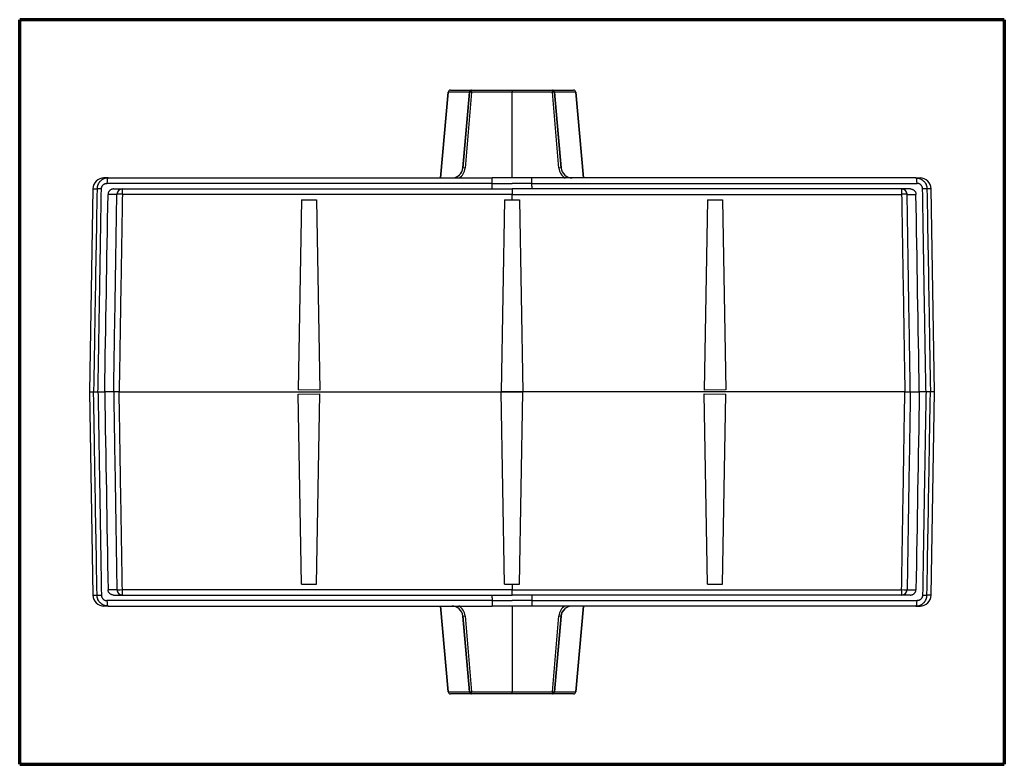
# Model space of a CAD drawing. Header units: millimetres. Extents: x 32 to 399, y 27 to 270.
# Tile 2 of 10: x 117 to 207, y 27 to 95. Entities that reach past the tile are written whole.
import ezdxf

# ---------------------------------------------------------------- set-up
doc = ezdxf.new("R2010")
doc.units = ezdxf.units.MM
doc.layers.add('1', color=7, linetype='Continuous', true_color=0xffffff)

msp = doc.modelspace()

# ---------------------------------------------------------------- linework, layer by layer
at = {"layer": '1', "color": 8, "linetype": 'Continuous', "lineweight": 70}
for p, q in [((117.011, 27.248), (117.011, 95.086)), ((206.739, 95.086), (117.011, 95.086)), ((206.739, 95.086), (206.739, 27.248)), ((117.011, 27.248), (206.739, 27.248))]:
    msp.add_line(p, q, dxfattribs=at)
at = {"layer": '1', "color": 18, "linetype": 'Continuous', "lineweight": 25}
for p, q in [((156.057, 88.484), (155.373, 80.667)), ((155.374, 80.667), (156.058, 88.484)), ((156.058, 88.484), (156.057, 88.484)), ((156.257, 88.667), (156.257, 88.667)), ((156.257, 88.667), (158.198, 88.667)), ((157.999, 88.484), (157.392, 81.55)), ((157.396, 81.579), (158, 88.484)), ((158.199, 88.469), (157.595, 81.565)), ((158, 88.484), (157.999, 88.484)), ((158.198, 88.667), (158.199, 88.667)), ((158.199, 88.667), (161.875, 88.667)), ((161.875, 88.469), (158.199, 88.469)), ((161.875, 88.667), (165.551, 88.667)), ((165.551, 88.469), (161.875, 88.469)), ((161.875, 80.666), (161.875, 88.469)), ((165.551, 88.667), (165.553, 88.667)), ((166.155, 81.565), (165.551, 88.469)), ((165.553, 88.667), (167.493, 88.667)), ((165.752, 88.484), (165.75, 88.484)), ((165.75, 88.484), (166.355, 81.579)), ((166.356, 81.574), (165.752, 88.484)), ((167.493, 88.667), (167.493, 88.667)), ((167.693, 88.484), (167.692, 88.484)), ((168.376, 80.667), (167.692, 88.484)), ((167.693, 88.484), (168.377, 80.667)), ((157.395, 81.579), (157.396, 81.579)), ((166.355, 81.579), (166.355, 81.579)), ((125.063, 80.667), (124.691, 80.667)), ((163.675, 80.667), (160.075, 80.667)), ((160.075, 80.171), (160.075, 80.667)), ((163.675, 80.171), (163.675, 80.667)), ((198.687, 80.667), (199.059, 80.667)), ((123.691, 79.684), (123.368, 61.167)), ((123.691, 79.684), (124.059, 79.684)), ((125.867, 79.175), (125.062, 79.175)), ((125.566, 79.667), (126.366, 79.667)), ((126.366, 79.667), (161.875, 79.667)), ((161.875, 79.175), (126.366, 79.175)), ((197.384, 79.667), (161.875, 79.667)), ((161.875, 79.667), (161.875, 79.175)), ((161.875, 79.175), (197.384, 79.175)), ((161.875, 78.684), (161.875, 79.175)), ((198.184, 79.667), (197.384, 79.667)), ((197.883, 79.175), (198.688, 79.175)), ((200.059, 79.684), (199.691, 79.684)), ((200.382, 61.167), (200.059, 79.684)), ((142.7, 78.684), (142.398, 61.362)), ((142.7, 78.684), (144.05, 78.684)), ((144.05, 78.684), (144.352, 61.343)), ((161.2, 78.684), (160.895, 61.177)), ((161.2, 78.684), (162.55, 78.684)), ((162.55, 78.684), (162.855, 61.177)), ((179.7, 78.684), (179.398, 61.343)), ((179.7, 78.684), (181.05, 78.684)), ((181.05, 78.684), (181.352, 61.362)), ((123.368, 61.167), (123.691, 42.649)), ((123.368, 61.167), (123.747, 61.167)), ((125.576, 61.167), (124.757, 61.167)), ((126.075, 61.167), (161.875, 61.167)), ((144.352, 61.343), (142.398, 61.362)), ((161.875, 61.167), (160.895, 61.177)), ((160.895, 61.157), (161.875, 61.167)), ((161.2, 43.649), (160.895, 61.157)), ((162.855, 61.177), (161.888, 61.167)), ((197.675, 61.167), (161.888, 61.167)), ((161.888, 61.167), (162.855, 61.157)), ((162.55, 43.649), (162.855, 61.157)), ((181.352, 61.362), (179.398, 61.343)), ((198.174, 61.167), (198.993, 61.167)), ((200.382, 61.167), (200.003, 61.167)), ((200.059, 42.649), (200.382, 61.167)), ((142.398, 60.971), (144.352, 60.991)), ((142.7, 43.649), (142.398, 60.971)), ((144.05, 43.649), (144.352, 60.991)), ((179.7, 43.649), (179.398, 60.991)), ((179.398, 60.991), (181.352, 60.971)), ((181.05, 43.649), (181.352, 60.971)), ((125.867, 43.158), (125.062, 43.158)), ((161.875, 43.158), (126.366, 43.158)), ((142.7, 43.649), (144.05, 43.649)), ((161.2, 43.649), (162.55, 43.649)), ((161.875, 43.649), (161.875, 43.158)), ((161.875, 42.667), (161.875, 43.158)), ((161.875, 43.158), (197.384, 43.158)), ((179.7, 43.649), (181.05, 43.649)), ((197.883, 43.158), (198.688, 43.158)), ((123.691, 42.649), (124.059, 42.649)), ((125.566, 42.667), (126.366, 42.667)), ((126.366, 42.667), (161.875, 42.667)), ((197.384, 42.667), (161.875, 42.667)), ((198.184, 42.667), (197.384, 42.667)), ((200.059, 42.649), (199.691, 42.649)), ((125.063, 41.667), (124.691, 41.667)), ((156.057, 33.849), (155.373, 41.667)), ((155.374, 41.667), (156.058, 33.849)), ((160.075, 42.162), (160.075, 41.667)), ((163.675, 41.667), (160.075, 41.667)), ((161.875, 41.667), (161.875, 33.864)), ((163.675, 42.162), (163.675, 41.667)), ((168.376, 41.667), (167.692, 33.849)), ((167.693, 33.849), (168.377, 41.667)), ((198.687, 41.667), (199.059, 41.667)), ((157.394, 40.76), (157.998, 33.849)), ((157.395, 40.754), (157.395, 40.754)), ((158, 33.849), (157.395, 40.754)), ((157.595, 40.768), (158.199, 33.864)), ((165.551, 33.864), (166.155, 40.768)), ((166.354, 40.754), (165.75, 33.849)), ((165.751, 33.849), (166.357, 40.776)), ((166.355, 40.754), (166.354, 40.754)), ((156.057, 33.849), (156.058, 33.849)), ((156.257, 33.667), (156.257, 33.667)), ((158.197, 33.667), (156.257, 33.667)), ((157.998, 33.849), (158, 33.849)), ((158.199, 33.667), (158.197, 33.667)), ((158.199, 33.864), (161.875, 33.864)), ((161.875, 33.667), (158.199, 33.667)), ((161.875, 33.864), (165.551, 33.864)), ((165.551, 33.667), (161.875, 33.667)), ((165.552, 33.667), (165.551, 33.667)), ((167.493, 33.667), (165.552, 33.667)), ((165.75, 33.849), (165.751, 33.849)), ((167.493, 33.667), (167.493, 33.667)), ((167.692, 33.849), (167.693, 33.849))]:
    msp.add_line(p, q, dxfattribs=at)
for centre, start, end in [((124.691, 79.667), 90, 179), ((199.059, 79.667), 1, 90), ((124.691, 42.667), 181, 270), ((199.059, 42.667), 270, 359)]:
    msp.add_arc(centre, 1, start, end, dxfattribs=at)
for centre, major_axis, ratio, start_param, end_param in [((156.257, 88.467), (0, -0.2), 1, 3.141593, 4.625123), ((156.257, 88.467), (0, -0.2), 1, 3.141593, 4.625123), ((158.064, 88.467), (2.006, -0.017), 0.008631, 1.6033, 3.140738), ((158.199, 88.467), (0, -0.2), 1, 3.141593, 4.625123), ((158.199, 88.467), (0.199, -0.017), 0.013924, 1.571838, 3.141418), ((158.199, 88.467), (0, 0.2), 0.000175, 4.726352, 6.283185), ((165.551, 88.467), (0, -0.2), 1, 1.658063, 3.141593), ((165.551, 88.467), (0, -0.2), 0.000175, 3.141593, 4.698426), ((165.551, 88.467), (0.199, 0.017), 0.013924, 0.000175, 1.569754), ((165.686, 88.467), (-2.006, -0.017), 0.008631, 3.142448, 4.679604), ((167.493, 88.467), (0, -0.2), 1, 1.658063, 3.141593), ((167.493, 88.467), (0, -0.2), 1, 1.658063, 3.141593), ((156.399, 81.667), (0, 1), 1, 3.141593, 4.359942), ((156.4, 81.667), (0.705, -0.709), 0.999997, 5.500404, 6.983933), ((156.4, 81.669), (0.846, -0.851), 0.999998, 6.069049, 6.984457), ((156.399, 81.667), (0, 1), 1, 4.359942, 4.625123), ((157.595, 81.562), (-0.199, 0.017), 0.013924, 4.713431, 6.283011), ((166.155, 81.562), (-0.199, -0.017), 0.013924, 3.141767, 4.711347), ((167.351, 81.669), (-0.846, -0.851), 0.999998, 5.581914, 6.506895), ((167.352, 81.667), (0, -1), 1, 4.799655, 6.283185), ((167.351, 81.667), (-0.705, -0.709), 0.999997, 5.582437, 7.065967), ((125.063, 80.167), (0, 0.5), 0.194651, 0, 1.553343), ((198.687, 80.167), (0, 0.5), 0.194651, 4.729842, 6.283185), ((124.559, 79.675), (-0.5, 0.008), 0.014407, 4.911381, 6.240737), ((126.366, 79.167), (0, -0.5), 0.997154, 3.141593, 4.694936), ((126.366, 79.167), (0.5, -0.008), 0.017453, 1.570903, 3.066136), ((126.366, 79.167), (0, -0.5), 0.000175, 1.58825, 3.141593), ((197.384, 79.167), (0, -0.5), 0.997154, 1.58825, 3.141593), ((197.384, 79.167), (0, -0.5), 0.000175, 3.141593, 4.694936), ((197.384, 79.167), (-0.5, -0.008), 0.017453, 3.21705, 4.712282), ((199.191, 79.675), (0.5, 0.008), 0.014407, 0.042449, 1.371804), ((126.366, 43.167), (0, 0.5), 0.997154, 1.58825, 3.141593), ((126.366, 43.167), (0.5, 0.008), 0.017453, 3.21705, 4.712282), ((126.366, 43.167), (0, 0.5), 0.000175, 3.141593, 4.694936), ((197.384, 43.167), (0, 0.5), 0.000175, 1.58825, 3.141593), ((197.384, 43.167), (0, 0.5), 0.997154, 3.141593, 4.694936), ((197.384, 43.167), (-0.5, 0.008), 0.017453, 1.570903, 3.066136), ((124.559, 42.658), (-0.5, -0.008), 0.014407, 0.042449, 1.371804), ((199.191, 42.658), (0.5, -0.008), 0.014407, 4.911381, 6.240737), ((125.063, 42.167), (0, -0.5), 0.194651, 4.729842, 6.283185), ((156.398, 40.667), (0, 1), 1, 4.799655, 6.283185), ((156.399, 40.667), (-0.705, -0.709), 0.999997, 2.440844, 3.924374), ((156.399, 40.664), (-0.846, -0.851), 0.999998, 2.440321, 3.365302), ((167.35, 40.664), (0.846, -0.851), 0.999998, 2.927457, 3.842864), ((167.35, 40.667), (0.705, -0.709), 0.999997, 2.358811, 3.842341), ((167.351, 40.667), (0, 1), 1, 0, 1.48353), ((198.687, 42.167), (0, -0.5), 0.194651, 0, 1.553343), ((157.595, 40.771), (-0.199, -0.017), 0.013924, 0.000175, 1.569754), ((166.155, 40.771), (0.199, -0.017), 0.013924, 4.713431, 6.283011), ((156.257, 33.867), (0, -0.2), 1, 4.799655, 6.283185), ((156.257, 33.867), (0, -0.2), 1, 4.799655, 6.283185), ((158.064, 33.867), (-2.006, -0.017), 0.008631, 0.000855, 1.538009), ((158.199, 33.867), (-0.199, -0.017), 0.013924, 0.000175, 1.569754), ((158.199, 33.867), (0, -0.2), 1, 4.799655, 6.283185), ((158.199, 33.867), (0, 0.2), 0.000175, 3.141593, 4.698426), ((165.551, 33.867), (0, -0.2), 0.000175, 4.726352, 6.283185), ((165.551, 33.867), (0.199, -0.017), 0.013924, 4.713431, 6.283011), ((165.551, 33.867), (0, 0.2), 1, 3.141593, 4.625123), ((165.686, 33.867), (2.006, -0.017), 0.008631, 4.74489, 6.28233), ((167.493, 33.867), (0, 0.2), 1, 3.141593, 4.625123), ((167.493, 33.867), (0, 0.2), 1, 3.141593, 4.625123)]:
    msp.add_ellipse(centre, major_axis=major_axis, ratio=ratio, start_param=start_param, end_param=end_param, dxfattribs=at)
for points, knots in [([(157.999, 88.484), (158, 88.5), (158.003, 88.514), (158.01, 88.535), (158.013, 88.542), (158.019, 88.555), (158.022, 88.562), (158.032, 88.579), (158.04, 88.59), (158.057, 88.609), (158.066, 88.618), (158.08, 88.629), (158.085, 88.632), (158.095, 88.638), (158.1, 88.641), (158.115, 88.649), (158.125, 88.653), (158.146, 88.66), (158.156, 88.663), (158.172, 88.665), (158.177, 88.666), (158.188, 88.666), (158.193, 88.667), (158.198, 88.667)], [0, 0, 0, 0, 0.125, 0.125, 0.1875, 0.1875, 0.25, 0.25, 0.375, 0.375, 0.5, 0.5, 0.5625, 0.5625, 0.625, 0.625, 0.75, 0.75, 0.875, 0.875, 0.9375, 0.9375, 1, 1, 1, 1]), ([(161.875, 88.667), (161.875, 88.667), (161.875, 88.665), (161.875, 88.66), (161.875, 88.652), (161.875, 88.64), (161.875, 88.626), (161.875, 88.618), (161.875, 88.606), (161.875, 88.603), (161.875, 88.599), (161.875, 88.598), (161.875, 88.596), (161.875, 88.589), (161.875, 88.583), (161.875, 88.567), (161.875, 88.556), (161.875, 88.538), (161.875, 88.532), (161.875, 88.52), (161.875, 88.514), (161.875, 88.495), (161.875, 88.482), (161.875, 88.469)], [0, 0, 0, 0, 0.125, 0.125, 0.25, 0.375, 0.375, 0.5, 0.5, 0.53125, 0.53125, 0.546875, 0.546875, 0.5625, 0.625, 0.625, 0.75, 0.75, 0.8125, 0.8125, 0.875, 0.875, 1, 1, 1, 1]), ([(165.752, 88.484), (165.75, 88.5), (165.747, 88.514), (165.74, 88.535), (165.738, 88.542), (165.732, 88.555), (165.729, 88.562), (165.718, 88.579), (165.71, 88.59), (165.693, 88.609), (165.684, 88.618), (165.67, 88.629), (165.665, 88.632), (165.655, 88.638), (165.65, 88.641), (165.636, 88.649), (165.625, 88.653), (165.605, 88.66), (165.594, 88.663), (165.579, 88.665), (165.573, 88.666), (165.563, 88.666), (165.558, 88.667), (165.553, 88.667)], [0, 0, 0, 0, 0.125, 0.125, 0.1875, 0.1875, 0.25, 0.25, 0.375, 0.375, 0.5, 0.5, 0.5625, 0.5625, 0.625, 0.625, 0.75, 0.75, 0.875, 0.875, 0.9375, 0.9375, 1, 1, 1, 1]), ([(157.391, 81.535), (157.391, 81.539), (157.392, 81.55), (157.393, 81.559), (157.395, 81.574), (157.395, 81.579), (157.395, 81.579)], [0, 0, 0, 0, 0.109657, 0.406438, 0.406438, 1, 1, 1, 1]), ([(125.063, 80.667), (124.998, 80.667), (124.933, 80.66), (124.837, 80.642), (124.806, 80.634), (124.744, 80.615), (124.683, 80.594), (124.624, 80.567), (124.581, 80.544), (124.567, 80.536), (124.539, 80.52), (124.525, 80.511), (124.457, 80.467), (124.407, 80.426), (124.337, 80.358), (124.315, 80.335), (124.284, 80.297), (124.273, 80.285), (124.254, 80.259), (124.244, 80.245), (124.198, 80.179), (124.167, 80.122), (124.135, 80.048), (124.129, 80.033), (124.117, 80.002), (124.112, 79.986), (124.097, 79.94), (124.088, 79.909), (124.068, 79.814), (124.06, 79.75), (124.059, 79.684)], [0, 0, 0, 0, 0.125, 0.125, 0.1875, 0.1875, 0.25, 0.3125, 0.3125, 0.34375, 0.34375, 0.375, 0.375, 0.5, 0.5, 0.5625, 0.5625, 0.59375, 0.59375, 0.625, 0.625, 0.75, 0.75, 0.78125, 0.78125, 0.8125, 0.8125, 0.875, 0.875, 1, 1, 1, 1]), ([(124.46, 79.684), (124.461, 79.717), (124.464, 79.75), (124.475, 79.798), (124.479, 79.813), (124.489, 79.845), (124.495, 79.86), (124.515, 79.905), (124.531, 79.934), (124.559, 79.974), (124.57, 79.987), (124.591, 80.012), (124.602, 80.023), (124.637, 80.057), (124.663, 80.077), (124.704, 80.104), (124.718, 80.112), (124.747, 80.126), (124.776, 80.14), (124.807, 80.15), (124.838, 80.159), (124.853, 80.163), (124.901, 80.172), (124.933, 80.175), (124.966, 80.175)], [0, 0, 0, 0, 0.125, 0.125, 0.1875, 0.1875, 0.25, 0.25, 0.375, 0.375, 0.4375, 0.4375, 0.5, 0.5, 0.625, 0.625, 0.6875, 0.6875, 0.75, 0.8125, 0.8125, 0.875, 0.875, 1, 1, 1, 1]), ([(160.075, 80.175), (157.129, 80.175), (151.244, 80.175), (145.373, 80.175), (141.708, 80.175), (140.976, 80.175), (139.512, 80.175), (138.78, 80.175), (136.587, 80.175), (133.669, 80.175), (130.761, 80.175), (128.585, 80.175), (127.86, 80.175), (126.412, 80.175), (125.688, 80.175), (124.966, 80.175)], [0, 0, 0, 0, 0.25, 0.5, 0.5, 0.5625, 0.5625, 0.625, 0.625, 0.75, 0.875, 0.875, 0.9375, 0.9375, 1, 1, 1, 1]), ([(125.063, 80.667), (125.784, 80.667), (126.505, 80.667), (127.949, 80.667), (128.672, 80.667), (130.843, 80.667), (133.743, 80.667), (136.652, 80.667), (138.838, 80.667), (139.931, 80.667), (141.027, 80.667), (141.757, 80.667), (142.123, 80.667), (145.412, 80.667), (151.267, 80.667), (157.137, 80.667), (160.075, 80.667)], [0, 0, 0, 0, 0.0625, 0.0625, 0.125, 0.125, 0.25, 0.375, 0.375, 0.4375, 0.46875, 0.46875, 0.5, 0.5, 0.75, 1, 1, 1, 1]), ([(198.687, 80.667), (197.966, 80.667), (197.245, 80.667), (195.801, 80.667), (195.078, 80.667), (192.907, 80.667), (190.007, 80.667), (187.098, 80.667), (184.912, 80.667), (183.819, 80.667), (182.723, 80.667), (181.993, 80.667), (181.627, 80.667), (178.338, 80.667), (172.483, 80.667), (166.613, 80.667), (163.675, 80.667)], [0, 0, 0, 0, 0.0625, 0.0625, 0.125, 0.125, 0.25, 0.375, 0.375, 0.4375, 0.46875, 0.46875, 0.5, 0.5, 0.75, 1, 1, 1, 1]), ([(163.675, 80.175), (166.621, 80.175), (172.506, 80.175), (178.377, 80.175), (182.042, 80.175), (182.774, 80.175), (184.238, 80.175), (184.97, 80.175), (187.163, 80.175), (190.081, 80.175), (192.989, 80.175), (195.165, 80.175), (195.89, 80.175), (197.338, 80.175), (198.062, 80.175), (198.784, 80.175)], [0, 0, 0, 0, 0.25, 0.5, 0.5, 0.5625, 0.5625, 0.625, 0.625, 0.75, 0.875, 0.875, 0.9375, 0.9375, 1, 1, 1, 1]), ([(198.687, 80.667), (198.752, 80.667), (198.817, 80.66), (198.913, 80.642), (198.944, 80.634), (199.006, 80.615), (199.067, 80.594), (199.126, 80.567), (199.169, 80.544), (199.183, 80.536), (199.211, 80.52), (199.225, 80.511), (199.293, 80.467), (199.343, 80.426), (199.413, 80.358), (199.435, 80.335), (199.466, 80.297), (199.477, 80.285), (199.496, 80.259), (199.506, 80.245), (199.552, 80.179), (199.583, 80.122), (199.615, 80.048), (199.621, 80.033), (199.633, 80.002), (199.638, 79.986), (199.653, 79.94), (199.662, 79.909), (199.682, 79.814), (199.69, 79.75), (199.691, 79.684)], [0, 0, 0, 0, 0.125, 0.125, 0.1875, 0.1875, 0.25, 0.3125, 0.3125, 0.34375, 0.34375, 0.375, 0.375, 0.5, 0.5, 0.5625, 0.5625, 0.59375, 0.59375, 0.625, 0.625, 0.75, 0.75, 0.78125, 0.78125, 0.8125, 0.8125, 0.875, 0.875, 1, 1, 1, 1]), ([(199.29, 79.684), (199.289, 79.717), (199.286, 79.75), (199.275, 79.798), (199.271, 79.813), (199.261, 79.845), (199.255, 79.86), (199.235, 79.905), (199.219, 79.934), (199.191, 79.974), (199.18, 79.987), (199.159, 80.012), (199.148, 80.023), (199.113, 80.057), (199.087, 80.077), (199.046, 80.104), (199.032, 80.112), (199.003, 80.126), (198.974, 80.14), (198.943, 80.15), (198.912, 80.159), (198.897, 80.163), (198.849, 80.172), (198.817, 80.175), (198.784, 80.175)], [0, 0, 0, 0, 0.125, 0.125, 0.1875, 0.1875, 0.25, 0.25, 0.375, 0.375, 0.4375, 0.4375, 0.5, 0.5, 0.625, 0.625, 0.6875, 0.6875, 0.75, 0.8125, 0.8125, 0.875, 0.875, 1, 1, 1, 1]), ([(124.059, 79.684), (123.992, 75.718), (123.926, 71.752), (123.836, 66.412), (123.812, 65.04), (123.775, 62.833), (123.761, 62), (123.747, 61.167)], [0, 0, 0, 0, 0.642578, 0.642578, 0.864992, 0.864992, 1, 1, 1, 1]), ([(124.147, 61.167), (124.161, 62), (124.175, 62.833), (124.223, 65.655), (124.257, 67.644), (124.347, 72.983), (124.403, 76.334), (124.46, 79.684)], [0, 0, 0, 0, 0.135008, 0.135008, 0.45719, 0.45719, 1, 1, 1, 1]), ([(125.566, 79.667), (125.533, 79.667), (125.501, 79.664), (125.454, 79.655), (125.439, 79.651), (125.408, 79.642), (125.392, 79.636), (125.347, 79.618), (125.319, 79.604), (125.278, 79.577), (125.265, 79.568), (125.239, 79.548), (125.227, 79.537), (125.192, 79.503), (125.171, 79.479), (125.147, 79.445), (125.143, 79.438), (125.134, 79.425), (125.13, 79.417), (125.118, 79.396), (125.11, 79.381), (125.091, 79.337), (125.081, 79.306), (125.07, 79.257), (125.067, 79.241), (125.064, 79.208), (125.062, 79.192), (125.062, 79.175)], [0, 0, 0, 0, 0.125, 0.125, 0.1875, 0.1875, 0.25, 0.25, 0.375, 0.375, 0.4375, 0.4375, 0.5, 0.5, 0.625, 0.625, 0.65625, 0.65625, 0.6875, 0.6875, 0.75, 0.75, 0.875, 0.875, 0.9375, 0.9375, 1, 1, 1, 1]), ([(125.576, 61.167), (125.581, 61.5), (125.587, 61.833), (125.6, 62.666), (125.608, 63.167), (125.622, 64), (125.627, 64.333), (125.654, 65.999), (125.676, 67.332), (125.754, 72.169), (125.811, 75.672), (125.867, 79.175)], [0, 0, 0, 0, 0.055513, 0.055513, 0.138822, 0.138822, 0.194334, 0.194334, 0.416386, 0.416386, 1, 1, 1, 1]), ([(126.366, 79.175), (126.325, 76.67), (126.285, 74.165), (126.201, 68.995), (126.158, 66.331), (126.102, 62.833), (126.088, 62), (126.075, 61.167)], [0, 0, 0, 0, 0.417365, 0.417365, 0.861178, 0.861178, 1, 1, 1, 1]), ([(197.384, 79.175), (197.425, 76.67), (197.465, 74.165), (197.549, 68.995), (197.592, 66.331), (197.648, 62.833), (197.662, 62), (197.675, 61.167)], [0, 0, 0, 0, 0.417365, 0.417365, 0.861178, 0.861178, 1, 1, 1, 1]), ([(198.174, 61.167), (198.169, 61.5), (198.163, 61.833), (198.15, 62.666), (198.142, 63.167), (198.128, 64), (198.123, 64.333), (198.096, 65.999), (198.074, 67.332), (197.996, 72.169), (197.939, 75.672), (197.883, 79.175)], [0, 0, 0, 0, 0.055513, 0.055513, 0.138822, 0.138822, 0.194334, 0.194334, 0.416386, 0.416386, 1, 1, 1, 1]), ([(198.184, 79.667), (198.217, 79.667), (198.249, 79.664), (198.296, 79.655), (198.311, 79.651), (198.342, 79.642), (198.358, 79.636), (198.403, 79.618), (198.431, 79.604), (198.472, 79.577), (198.485, 79.568), (198.511, 79.548), (198.523, 79.537), (198.558, 79.503), (198.579, 79.479), (198.603, 79.445), (198.607, 79.438), (198.616, 79.425), (198.62, 79.417), (198.632, 79.396), (198.64, 79.381), (198.659, 79.337), (198.669, 79.306), (198.68, 79.257), (198.683, 79.241), (198.686, 79.208), (198.688, 79.192), (198.688, 79.175)], [0, 0, 0, 0, 0.125, 0.125, 0.1875, 0.1875, 0.25, 0.25, 0.375, 0.375, 0.4375, 0.4375, 0.5, 0.5, 0.625, 0.625, 0.65625, 0.65625, 0.6875, 0.6875, 0.75, 0.75, 0.875, 0.875, 0.9375, 0.9375, 1, 1, 1, 1]), ([(199.603, 61.167), (199.589, 62), (199.575, 62.833), (199.527, 65.655), (199.493, 67.644), (199.403, 72.983), (199.347, 76.334), (199.29, 79.684)], [0, 0, 0, 0, 0.135008, 0.135008, 0.45719, 0.45719, 1, 1, 1, 1]), ([(199.691, 79.684), (199.758, 75.718), (199.824, 71.752), (199.914, 66.412), (199.938, 65.04), (199.975, 62.833), (199.989, 62), (200.003, 61.167)], [0, 0, 0, 0, 0.642578, 0.642578, 0.864992, 0.864992, 1, 1, 1, 1]), ([(124.059, 42.649), (123.992, 46.616), (123.926, 50.582), (123.836, 55.921), (123.812, 57.294), (123.775, 59.5), (123.761, 60.333), (123.747, 61.167)], [0, 0, 0, 0, 0.642578, 0.642578, 0.864992, 0.864992, 1, 1, 1, 1]), ([(123.747, 61.167), (123.748, 61.167), (123.755, 61.167), (123.771, 61.167), (123.792, 61.167), (123.804, 61.167), (123.832, 61.167), (123.848, 61.167), (123.875, 61.167), (123.885, 61.167), (123.905, 61.167), (123.915, 61.167), (123.946, 61.167), (123.969, 61.167), (124.005, 61.167), (124.017, 61.167), (124.042, 61.167), (124.055, 61.167), (124.093, 61.167), (124.12, 61.167), (124.147, 61.167)], [0, 0, 0, 0, 0.125, 0.25, 0.25, 0.375, 0.375, 0.5, 0.5, 0.5625, 0.5625, 0.625, 0.625, 0.75, 0.75, 0.8125, 0.8125, 0.875, 0.875, 1, 1, 1, 1]), ([(124.147, 61.167), (124.161, 60.333), (124.175, 59.5), (124.223, 56.678), (124.257, 54.689), (124.347, 49.35), (124.403, 46), (124.46, 42.649)], [0, 0, 0, 0, 0.135008, 0.135008, 0.45719, 0.45719, 1, 1, 1, 1]), ([(125.576, 61.167), (125.581, 60.833), (125.587, 60.5), (125.6, 59.667), (125.608, 59.167), (125.622, 58.333), (125.627, 58), (125.654, 56.334), (125.676, 55.001), (125.754, 50.165), (125.811, 46.661), (125.867, 43.158)], [0, 0, 0, 0, 0.055513, 0.055513, 0.138822, 0.138822, 0.194334, 0.194334, 0.416386, 0.416386, 1, 1, 1, 1]), ([(126.075, 61.167), (126.043, 61.167), (126.012, 61.167), (125.967, 61.167), (125.951, 61.167), (125.922, 61.167), (125.907, 61.167), (125.863, 61.167), (125.835, 61.167), (125.796, 61.167), (125.783, 61.167), (125.758, 61.167), (125.746, 61.167), (125.712, 61.167), (125.691, 61.167), (125.664, 61.167), (125.655, 61.167), (125.639, 61.167), (125.631, 61.167), (125.611, 61.167), (125.6, 61.167), (125.588, 61.167), (125.584, 61.167), (125.579, 61.167), (125.577, 61.167), (125.576, 61.167)], [0, 0, 0, 0, 0.125, 0.125, 0.1875, 0.1875, 0.25, 0.25, 0.375, 0.375, 0.4375, 0.4375, 0.5, 0.5, 0.625, 0.625, 0.6875, 0.6875, 0.75, 0.75, 0.875, 0.875, 0.9375, 0.9375, 1, 1, 1, 1]), ([(126.366, 43.158), (126.325, 45.663), (126.285, 48.169), (126.201, 53.338), (126.158, 56.002), (126.102, 59.5), (126.088, 60.333), (126.075, 61.167)], [0, 0, 0, 0, 0.417365, 0.417365, 0.861178, 0.861178, 1, 1, 1, 1]), ([(197.384, 43.158), (197.425, 45.663), (197.465, 48.169), (197.549, 53.338), (197.592, 56.002), (197.648, 59.5), (197.662, 60.333), (197.675, 61.167)], [0, 0, 0, 0, 0.417365, 0.417365, 0.861178, 0.861178, 1, 1, 1, 1]), ([(197.675, 61.167), (197.707, 61.167), (197.738, 61.167), (197.783, 61.167), (197.799, 61.167), (197.828, 61.167), (197.843, 61.167), (197.887, 61.167), (197.915, 61.167), (197.954, 61.167), (197.967, 61.167), (197.992, 61.167), (198.004, 61.167), (198.038, 61.167), (198.059, 61.167), (198.086, 61.167), (198.095, 61.167), (198.111, 61.167), (198.119, 61.167), (198.139, 61.167), (198.15, 61.167), (198.162, 61.167), (198.166, 61.167), (198.171, 61.167), (198.173, 61.167), (198.174, 61.167)], [0, 0, 0, 0, 0.125, 0.125, 0.1875, 0.1875, 0.25, 0.25, 0.375, 0.375, 0.4375, 0.4375, 0.5, 0.5, 0.625, 0.625, 0.6875, 0.6875, 0.75, 0.75, 0.875, 0.875, 0.9375, 0.9375, 1, 1, 1, 1]), ([(198.174, 61.167), (198.169, 60.833), (198.163, 60.5), (198.15, 59.667), (198.142, 59.167), (198.128, 58.333), (198.123, 58), (198.096, 56.334), (198.074, 55.001), (197.996, 50.165), (197.939, 46.661), (197.883, 43.158)], [0, 0, 0, 0, 0.055513, 0.055513, 0.138822, 0.138822, 0.194334, 0.194334, 0.416386, 0.416386, 1, 1, 1, 1]), ([(199.603, 61.167), (199.589, 60.333), (199.575, 59.5), (199.527, 56.678), (199.493, 54.689), (199.403, 49.35), (199.347, 46), (199.29, 42.649)], [0, 0, 0, 0, 0.135008, 0.135008, 0.45719, 0.45719, 1, 1, 1, 1]), ([(200.003, 61.167), (200.002, 61.167), (199.995, 61.167), (199.979, 61.167), (199.958, 61.167), (199.946, 61.167), (199.918, 61.167), (199.902, 61.167), (199.875, 61.167), (199.865, 61.167), (199.845, 61.167), (199.835, 61.167), (199.804, 61.167), (199.781, 61.167), (199.745, 61.167), (199.733, 61.167), (199.708, 61.167), (199.695, 61.167), (199.657, 61.167), (199.63, 61.167), (199.603, 61.167)], [0, 0, 0, 0, 0.125, 0.25, 0.25, 0.375, 0.375, 0.5, 0.5, 0.5625, 0.5625, 0.625, 0.625, 0.75, 0.75, 0.8125, 0.8125, 0.875, 0.875, 1, 1, 1, 1]), ([(199.691, 42.649), (199.758, 46.616), (199.824, 50.582), (199.914, 55.921), (199.938, 57.294), (199.975, 59.5), (199.989, 60.333), (200.003, 61.167)], [0, 0, 0, 0, 0.642578, 0.642578, 0.864992, 0.864992, 1, 1, 1, 1]), ([(125.566, 42.667), (125.533, 42.667), (125.501, 42.67), (125.454, 42.679), (125.439, 42.683), (125.408, 42.692), (125.392, 42.697), (125.347, 42.715), (125.319, 42.73), (125.278, 42.756), (125.265, 42.765), (125.239, 42.786), (125.227, 42.796), (125.192, 42.83), (125.171, 42.855), (125.147, 42.888), (125.143, 42.895), (125.134, 42.909), (125.13, 42.916), (125.118, 42.937), (125.11, 42.952), (125.091, 42.997), (125.081, 43.028), (125.07, 43.076), (125.067, 43.092), (125.064, 43.125), (125.062, 43.141), (125.062, 43.158)], [0, 0, 0, 0, 0.125, 0.125, 0.1875, 0.1875, 0.25, 0.25, 0.375, 0.375, 0.4375, 0.4375, 0.5, 0.5, 0.625, 0.625, 0.65625, 0.65625, 0.6875, 0.6875, 0.75, 0.75, 0.875, 0.875, 0.9375, 0.9375, 1, 1, 1, 1]), ([(198.184, 42.667), (198.217, 42.667), (198.249, 42.67), (198.296, 42.679), (198.311, 42.683), (198.342, 42.692), (198.358, 42.697), (198.403, 42.715), (198.431, 42.73), (198.472, 42.756), (198.485, 42.765), (198.511, 42.786), (198.523, 42.796), (198.558, 42.83), (198.579, 42.855), (198.603, 42.888), (198.607, 42.895), (198.616, 42.909), (198.62, 42.916), (198.632, 42.937), (198.64, 42.952), (198.659, 42.997), (198.669, 43.028), (198.68, 43.076), (198.683, 43.092), (198.686, 43.125), (198.688, 43.141), (198.688, 43.158)], [0, 0, 0, 0, 0.125, 0.125, 0.1875, 0.1875, 0.25, 0.25, 0.375, 0.375, 0.4375, 0.4375, 0.5, 0.5, 0.625, 0.625, 0.65625, 0.65625, 0.6875, 0.6875, 0.75, 0.75, 0.875, 0.875, 0.9375, 0.9375, 1, 1, 1, 1]), ([(125.063, 41.667), (124.998, 41.667), (124.933, 41.673), (124.837, 41.692), (124.806, 41.7), (124.744, 41.718), (124.683, 41.74), (124.624, 41.767), (124.581, 41.789), (124.567, 41.797), (124.539, 41.813), (124.525, 41.822), (124.457, 41.867), (124.407, 41.907), (124.337, 41.975), (124.315, 41.999), (124.284, 42.036), (124.273, 42.049), (124.254, 42.075), (124.244, 42.088), (124.198, 42.155), (124.167, 42.211), (124.135, 42.286), (124.129, 42.301), (124.117, 42.331), (124.112, 42.347), (124.097, 42.393), (124.088, 42.425), (124.068, 42.519), (124.06, 42.584), (124.059, 42.649)], [0, 0, 0, 0, 0.125, 0.125, 0.1875, 0.1875, 0.25, 0.3125, 0.3125, 0.34375, 0.34375, 0.375, 0.375, 0.5, 0.5, 0.5625, 0.5625, 0.59375, 0.59375, 0.625, 0.625, 0.75, 0.75, 0.78125, 0.78125, 0.8125, 0.8125, 0.875, 0.875, 1, 1, 1, 1]), ([(124.46, 42.649), (124.461, 42.616), (124.464, 42.584), (124.475, 42.536), (124.479, 42.52), (124.489, 42.489), (124.495, 42.473), (124.515, 42.428), (124.531, 42.4), (124.559, 42.36), (124.57, 42.347), (124.591, 42.322), (124.602, 42.31), (124.637, 42.276), (124.663, 42.256), (124.704, 42.23), (124.718, 42.222), (124.747, 42.207), (124.776, 42.194), (124.807, 42.183), (124.838, 42.174), (124.853, 42.17), (124.901, 42.161), (124.933, 42.158), (124.966, 42.158)], [0, 0, 0, 0, 0.125, 0.125, 0.1875, 0.1875, 0.25, 0.25, 0.375, 0.375, 0.4375, 0.4375, 0.5, 0.5, 0.625, 0.625, 0.6875, 0.6875, 0.75, 0.8125, 0.8125, 0.875, 0.875, 1, 1, 1, 1]), ([(198.687, 41.667), (198.752, 41.667), (198.817, 41.673), (198.913, 41.692), (198.944, 41.7), (199.006, 41.718), (199.067, 41.74), (199.126, 41.767), (199.169, 41.789), (199.183, 41.797), (199.211, 41.813), (199.225, 41.822), (199.293, 41.867), (199.343, 41.907), (199.413, 41.975), (199.435, 41.999), (199.466, 42.036), (199.477, 42.049), (199.496, 42.075), (199.506, 42.088), (199.552, 42.155), (199.583, 42.211), (199.615, 42.286), (199.621, 42.301), (199.633, 42.331), (199.638, 42.347), (199.653, 42.393), (199.662, 42.425), (199.682, 42.519), (199.69, 42.584), (199.691, 42.649)], [0, 0, 0, 0, 0.125, 0.125, 0.1875, 0.1875, 0.25, 0.3125, 0.3125, 0.34375, 0.34375, 0.375, 0.375, 0.5, 0.5, 0.5625, 0.5625, 0.59375, 0.59375, 0.625, 0.625, 0.75, 0.75, 0.78125, 0.78125, 0.8125, 0.8125, 0.875, 0.875, 1, 1, 1, 1]), ([(199.29, 42.649), (199.289, 42.616), (199.286, 42.584), (199.275, 42.536), (199.271, 42.52), (199.261, 42.489), (199.255, 42.473), (199.235, 42.428), (199.219, 42.4), (199.191, 42.36), (199.18, 42.347), (199.159, 42.322), (199.148, 42.31), (199.113, 42.276), (199.087, 42.256), (199.046, 42.23), (199.032, 42.222), (199.003, 42.207), (198.974, 42.194), (198.943, 42.183), (198.912, 42.174), (198.897, 42.17), (198.849, 42.161), (198.817, 42.158), (198.784, 42.158)], [0, 0, 0, 0, 0.125, 0.125, 0.1875, 0.1875, 0.25, 0.25, 0.375, 0.375, 0.4375, 0.4375, 0.5, 0.5, 0.625, 0.625, 0.6875, 0.6875, 0.75, 0.8125, 0.8125, 0.875, 0.875, 1, 1, 1, 1]), ([(160.075, 42.158), (157.129, 42.158), (151.244, 42.158), (145.373, 42.158), (141.708, 42.158), (140.976, 42.158), (139.512, 42.158), (138.78, 42.158), (136.587, 42.158), (133.669, 42.158), (130.761, 42.158), (128.585, 42.158), (127.86, 42.158), (126.412, 42.158), (125.688, 42.158), (124.966, 42.158)], [0, 0, 0, 0, 0.25, 0.5, 0.5, 0.5625, 0.5625, 0.625, 0.625, 0.75, 0.875, 0.875, 0.9375, 0.9375, 1, 1, 1, 1]), ([(125.063, 41.667), (125.784, 41.667), (126.505, 41.667), (127.949, 41.667), (128.672, 41.667), (130.843, 41.667), (133.743, 41.667), (136.652, 41.667), (138.838, 41.667), (139.931, 41.667), (141.027, 41.667), (141.757, 41.667), (142.123, 41.667), (145.412, 41.667), (151.267, 41.667), (157.137, 41.667), (160.075, 41.667)], [0, 0, 0, 0, 0.0625, 0.0625, 0.125, 0.125, 0.25, 0.375, 0.375, 0.4375, 0.46875, 0.46875, 0.5, 0.5, 0.75, 1, 1, 1, 1]), ([(163.675, 42.158), (166.621, 42.158), (172.506, 42.158), (178.377, 42.158), (182.042, 42.158), (182.774, 42.158), (184.238, 42.158), (184.97, 42.158), (187.163, 42.158), (190.081, 42.158), (192.989, 42.158), (195.165, 42.158), (195.89, 42.158), (197.338, 42.158), (198.062, 42.158), (198.784, 42.158)], [0, 0, 0, 0, 0.25, 0.5, 0.5, 0.5625, 0.5625, 0.625, 0.625, 0.75, 0.875, 0.875, 0.9375, 0.9375, 1, 1, 1, 1]), ([(198.687, 41.667), (197.966, 41.667), (197.245, 41.667), (195.801, 41.667), (195.078, 41.667), (192.907, 41.667), (190.007, 41.667), (187.098, 41.667), (184.912, 41.667), (183.819, 41.667), (182.723, 41.667), (181.993, 41.667), (181.627, 41.667), (178.338, 41.667), (172.483, 41.667), (166.613, 41.667), (163.675, 41.667)], [0, 0, 0, 0, 0.0625, 0.0625, 0.125, 0.125, 0.25, 0.375, 0.375, 0.4375, 0.46875, 0.46875, 0.5, 0.5, 0.75, 1, 1, 1, 1]), ([(166.355, 40.759), (166.355, 40.759), (166.355, 40.759), (166.355, 40.76), (166.356, 40.764), (166.357, 40.772), (166.359, 40.791), (166.364, 40.833), (166.378, 40.901), (166.407, 41.005), (166.441, 41.082), (166.466, 41.128)], [0, 0, 0, 0, 0.04175, 0.094937, 0.132449, 0.150452, 0.176747, 0.270141, 0.434359, 0.645767, 1, 1, 1, 1]), ([(166.359, 40.798), (166.359, 40.795), (166.358, 40.783), (166.357, 40.775), (166.355, 40.759), (166.355, 40.754), (166.355, 40.754)], [0, 0, 0, 0, 0.109657, 0.406438, 0.406438, 1, 1, 1, 1]), ([(157.998, 33.849), (158, 33.834), (158.003, 33.819), (158.01, 33.798), (158.012, 33.791), (158.018, 33.778), (158.021, 33.772), (158.032, 33.754), (158.04, 33.743), (158.057, 33.724), (158.066, 33.716), (158.08, 33.705), (158.085, 33.701), (158.095, 33.695), (158.1, 33.692), (158.114, 33.684), (158.125, 33.68), (158.145, 33.673), (158.156, 33.671), (158.171, 33.668), (158.177, 33.668), (158.187, 33.667), (158.192, 33.667), (158.197, 33.667)], [0, 0, 0, 0, 0.125, 0.125, 0.1875, 0.1875, 0.25, 0.25, 0.375, 0.375, 0.5, 0.5, 0.5625, 0.5625, 0.625, 0.625, 0.75, 0.75, 0.875, 0.875, 0.9375, 0.9375, 1, 1, 1, 1]), ([(161.875, 33.667), (161.875, 33.667), (161.875, 33.668), (161.875, 33.673), (161.875, 33.681), (161.875, 33.693), (161.875, 33.707), (161.875, 33.715), (161.875, 33.727), (161.875, 33.73), (161.875, 33.734), (161.875, 33.735), (161.875, 33.738), (161.875, 33.744), (161.875, 33.75), (161.875, 33.766), (161.875, 33.777), (161.875, 33.795), (161.875, 33.801), (161.875, 33.813), (161.875, 33.826), (161.875, 33.838), (161.875, 33.851), (161.875, 33.857), (161.875, 33.864)], [0, 0, 0, 0, 0.125, 0.125, 0.25, 0.375, 0.375, 0.5, 0.5, 0.53125, 0.53125, 0.546875, 0.546875, 0.5625, 0.625, 0.625, 0.75, 0.75, 0.8125, 0.8125, 0.875, 0.9375, 0.9375, 1, 1, 1, 1]), ([(165.552, 33.667), (165.557, 33.667), (165.562, 33.667), (165.573, 33.668), (165.578, 33.668), (165.594, 33.671), (165.604, 33.673), (165.624, 33.68), (165.635, 33.684), (165.655, 33.695), (165.665, 33.701), (165.683, 33.716), (165.693, 33.724), (165.71, 33.743), (165.718, 33.754), (165.728, 33.771), (165.731, 33.778), (165.737, 33.791), (165.742, 33.804), (165.746, 33.819), (165.749, 33.834), (165.75, 33.841), (165.751, 33.849)], [0, 0, 0, 0, 0.0625, 0.0625, 0.125, 0.125, 0.25, 0.25, 0.375, 0.375, 0.5, 0.5, 0.625, 0.625, 0.75, 0.75, 0.8125, 0.8125, 0.875, 0.9375, 0.9375, 1, 1, 1, 1])]:
    msp.add_open_spline(points, degree=3, knots=knots, dxfattribs=at)
for points, degree in [([(160.075, 80.175), (160.675, 80.175), (161.275, 80.175), (161.875, 80.175)], 3), ([(160.075, 79.921), (160.075, 80.006), (160.075, 80.091), (160.075, 80.175)], 3), ([(160.075, 79.667), (160.075, 79.751), (160.075, 79.836), (160.075, 79.921)], 3), ([(163.675, 80.175), (161.875, 80.175)], 1), ([(163.675, 79.921), (163.675, 80.175)], 1), ([(163.675, 79.921), (163.675, 79.667)], 1), ([(167.351, 80.674), (167.34, 80.672), (167.328, 80.671), (167.317, 80.67)], 3), ([(124.757, 61.167), (124.859, 67.17), (124.961, 73.172), (125.062, 79.175)], 3), ([(198.993, 61.167), (198.891, 67.17), (198.789, 73.172), (198.688, 79.175)], 3), ([(124.147, 61.167), (124.351, 61.167), (124.554, 61.167), (124.757, 61.167)], 3), ([(124.757, 61.167), (124.859, 55.164), (124.961, 49.161), (125.062, 43.158)], 3), ([(198.993, 61.167), (198.891, 55.164), (198.789, 49.161), (198.688, 43.158)], 3), ([(199.603, 61.167), (199.399, 61.167), (199.196, 61.167), (198.993, 61.167)], 3), ([(160.075, 42.412), (160.075, 42.667)], 1), ([(160.075, 42.412), (160.075, 42.158)], 1), ([(163.675, 42.667), (163.675, 42.582), (163.675, 42.497), (163.675, 42.412)], 3), ([(163.675, 42.412), (163.675, 42.328), (163.675, 42.243), (163.675, 42.158)], 3), ([(156.399, 41.66), (156.41, 41.661), (156.422, 41.662), (156.433, 41.663)], 3), ([(160.075, 42.158), (161.875, 42.158)], 1), ([(163.675, 42.158), (163.075, 42.158), (162.475, 42.158), (161.875, 42.158)], 3)]:
    msp.add_open_spline(points, degree=degree, dxfattribs=at)

doc.saveas('drawing.dxf')
